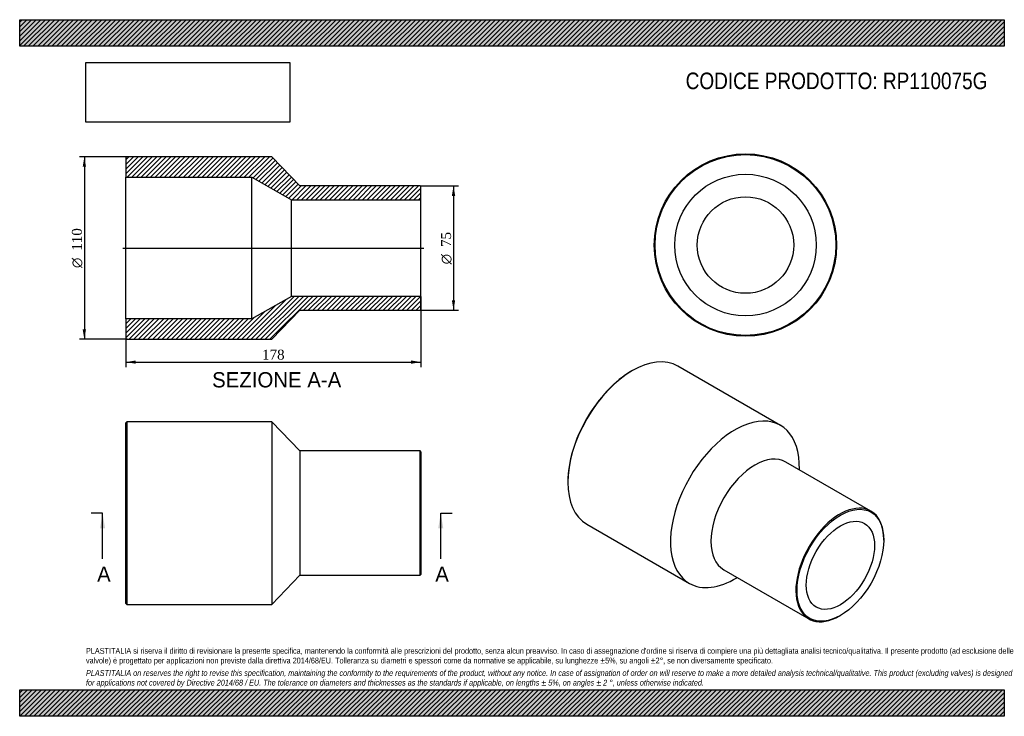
# Model space of a CAD drawing. Header units: millimetres. Extents: x 0 to 594, y 0 to 420.
import ezdxf
from ezdxf.enums import TextEntityAlignment as Align
from ezdxf.lldxf.tags import DXFTag

# ---------------------------------------------------------------- set-up
doc = ezdxf.new("R2010")
doc.units = ezdxf.units.MM
doc.header["$LTSCALE"] = 2
for name, color, linetype in [('Default', 7, 'Continuous'), ('DV4_Default', 7, 'Continuous'), ('RP110075G', 7, 'Continuous')]:
    doc.layers.add(name, color=color, linetype=linetype)
doc.styles.add('SEACAD_Solid_Edge_ANSI', font='seans.ttf')
doc.styles.add('SEACAD_Solid_Edge_ANSI1_Symbols', font='semeca1.ttf')
doc.styles.add('SEACAD_Times_New_Roman', font='times.ttf')
tags = doc.linetypes.add('CENTER2', pattern=[28.575, 19.05, -3.175, 3.175, -3.175]).pattern_tags.tags
tags[10:11] = [DXFTag(74, 4), DXFTag(75, 0), DXFTag(340, '0'), DXFTag(46, 0.0), DXFTag(50, 0.0), DXFTag(44, 0.0), DXFTag(45, 0.0)]
tags[8:9] = [DXFTag(74, 4), DXFTag(75, 0), DXFTag(340, '0'), DXFTag(46, 0.0), DXFTag(50, 0.0), DXFTag(44, 0.0), DXFTag(45, 0.0)]
tags[6:7] = [DXFTag(74, 4), DXFTag(75, 0), DXFTag(340, '0'), DXFTag(46, 0.0), DXFTag(50, 0.0), DXFTag(44, 0.0), DXFTag(45, 0.0)]
tags[4:5] = [DXFTag(74, 4), DXFTag(75, 0), DXFTag(340, '0'), DXFTag(46, 0.0), DXFTag(50, 0.0), DXFTag(44, 0.0), DXFTag(45, 0.0)]
doc.dimstyles.new('ANSImm', dxfattribs={"dimtxt": 6, "dimasz": 6, "dimexe": 3, "dimexo": 0, "dimgap": 1.5, "dimtad": 1, "dimdsep": 46, "dimtxsty": 'SEACAD_Times_New_Roman', "dimblk1": '_SE_FILLED', "dimblk2": '_SE_FILLED', "dimsah": 1, "dimcen": 3, "dimazin": 0, "dimtfac": 0.85, "dimtdec": 3, "dimtofl": 0, "dimtmove": 0, "dimatfit": 3, "dimfxl": 1, "dimarcsym": 0})
picture_1 = doc.add_image_def('image1.jpg', size_in_pixel=(4302, 1260))

# ---------------------------------------------------------------- blocks, each defined once
blk = doc.blocks.new('SE')
at = {"layer": 'RP110075G', "color": 7, "linetype": 'Continuous'}
for p, q in [((64.54, 177.5), (64.04, 177)), ((64.04, 68), (64.04, 177)), ((64.54, 177.5), (64.54, 67.5)), ((152.04, 177.5), (64.54, 177.5)), ((152.04, 177.5), (152.04, 67.5)), ((169.04, 160), (152.04, 177.5)), ((169.04, 160), (169.04, 85)), ((241.54, 160), (169.04, 160)), ((241.54, 85), (241.54, 160)), ((242.04, 159.5), (241.54, 160)), ((242.04, 159.5), (242.04, 85.5)), ((152.04, 67.5), (169.04, 85)), ((169.04, 85), (241.54, 85)), ((241.54, 85), (242.04, 85.5)), ((64.04, 68), (64.54, 67.5)), ((64.54, 67.5), (152.04, 67.5))]:
    blk.add_line(p, q, dxfattribs=at)
blk = doc.blocks.new('SE1')
at = {"layer": 'RP110075G', "color": 7, "linetype": 'Continuous'}
for p, q in [((369.62, 208.41), (369.26, 208.2)), ((458.99, 175.41), (397.12, 211.13)), ((513.53, 123.72), (462.26, 153.31)), ((470.36, 148.64), (470.36, 148.88)), ((330.73, 141.45), (330.73, 141.05)), ((342.12, 115.87), (403.99, 80.15)), ((521.29, 106.14), (521.29, 106.55)), ((424.76, 88.36), (476.03, 58.76)), ((432.65, 83.56), (432.86, 83.69)), ((494.78, 60.62), (495.13, 60.83))]:
    blk.add_line(p, q, dxfattribs=at)
for centre, major_axis, start_param, end_param in [((369.62, 163.5), (-27.5, -47.63), 3.141593, 6.283185), ((369.26, 163.7), (27.25, 47.2), 0.785398, 2.356195), ((431.49, 127.78), (-27.5, -47.63), 2.326333, 6.283185), ((443.51, 120.84), (-18.75, -32.48), 3.141593, 6.283185), ((494.78, 91.24), (18.75, 32.48), 0, 3.926991), ((494.78, 91.24), (18.75, 32.48), 5.497787, 6.283185), ((431.49, 127.78), (-27.5, -47.63), 0, 0.81526)]:
    blk.add_ellipse(centre, major_axis=major_axis, ratio=0.57735, start_param=start_param, end_param=end_param, dxfattribs=at)
for major_axis in [(-18.5, -32.04), (-14.55, -25.2)]:
    blk.add_ellipse((495.13, 91.04), major_axis=major_axis, ratio=0.57735, dxfattribs=at)
blk = doc.blocks.new('SE2')
at = {"layer": 'RP110075G', "color": 7, "linetype": 'Continuous'}
for radius in [55, 54.5, 42.7, 29.1]:
    blk.add_circle((437.86, 284.13), radius, dxfattribs=at)
blk = doc.blocks.new('SE4')
at = {"color": 7, "linetype": 'Continuous', "style": 'SEACAD_Solid_Edge_ANSI'}
blk.add_text('A', height=9.2, dxfattribs=at).set_placement((46.7, 90.3), align=Align.TOP_LEFT)
blk = doc.blocks.new('SE5')
at = {"color": 7, "linetype": 'Continuous', "style": 'SEACAD_Solid_Edge_ANSI'}
blk.add_text('A', height=9.2, dxfattribs=at).set_placement((250.7, 90.3), align=Align.TOP_LEFT)
blk = doc.blocks.new('SEANNOT_GROUP')
at = {"linetype": 'Continuous'}
blk.add_hatch(color=7, dxfattribs=at).paths.add_polyline_path([(51.55, 113.3), (50.01, 122.5), (48.48, 113.3)])
at = {"color": 7, "linetype": 'Continuous'}
blk.add_lwpolyline([(50.01, 94.9), (50.01, 122.5)], dxfattribs=at)
blk = doc.blocks.new('SEANNOT_GROUP1')
at = {"linetype": 'Continuous'}
blk.add_hatch(color=7, dxfattribs=at).paths.add_polyline_path([(255.55, 113.3), (254.01, 122.5), (252.48, 113.3)])
at = {"color": 7, "linetype": 'Continuous'}
blk.add_lwpolyline([(254.01, 94.9), (254.01, 122.5)], dxfattribs=at)
blk = doc.blocks.new('SE3')
at = {"layer": 'Default', "color": 7, "linetype": 'CENTER2'}
for p, q in [((50.01, 122.5), (43.11, 122.5)), ((254.01, 122.5), (260.91, 122.5))]:
    blk.add_line(p, q, dxfattribs=at)
at = {"layer": 'Default', "color": 7, "linetype": 'CENTER2', "const_width": 0.0001}
blk.add_lwpolyline([(50.01, 122.5), (254.01, 122.5)], dxfattribs=at)
at = {"layer": 'Default'}
for name in ['SEANNOT_GROUP', 'SEANNOT_GROUP1', 'SE4', 'SE5']:
    blk.add_blockref(name, (0, 0), dxfattribs=at)
blk = doc.blocks.new('SE6')
at = {"layer": 'RP110075G', "linetype": 'Continuous'}
h = blk.add_hatch(dxfattribs=at)
h.set_pattern_fill('LINE', scale=0.62992, angle=45, style=0)
h.paths.add_polyline_path([(169.04, 319.8), (152.04, 337.3), (64.54, 337.3), (64.04, 336.8), (64.04, 325), (140.04, 325), (164.04, 311.4), (242.04, 311.4), (242.04, 319.3), (241.54, 319.8)])
h = blk.add_hatch(dxfattribs=at)
h.set_pattern_fill('LINE', scale=0.62992, angle=45, style=0)
h.paths.add_polyline_path([(152.04, 227.3), (169.04, 244.8), (241.54, 244.8), (242.04, 245.3), (242.04, 253.2), (164.04, 253.2), (140.04, 239.6), (64.04, 239.6), (64.04, 227.8), (64.54, 227.3)])
at = {"layer": 'DV4_Default', "color": 7, "linetype": 'CENTER2'}
blk.add_line((62.29, 282.3), (243.79, 282.3), dxfattribs=at)
at = {"layer": 'RP110075G', "color": 7, "linetype": 'Continuous'}
for p, q in [((64.04, 336.8), (64.54, 337.3)), ((64.04, 336.8), (64.04, 325)), ((152.04, 337.3), (64.54, 337.3)), ((169.04, 319.8), (152.04, 337.3)), ((64.04, 239.6), (64.04, 325)), ((64.04, 325), (140.04, 325)), ((140.04, 239.6), (140.04, 325)), ((140.04, 325), (164.04, 311.4)), ((241.54, 319.8), (169.04, 319.8)), ((241.54, 319.8), (242.04, 319.3)), ((242.04, 311.4), (242.04, 319.3)), ((164.04, 253.2), (164.04, 311.4)), ((164.04, 311.4), (242.04, 311.4)), ((242.04, 253.2), (242.04, 311.4)), ((164.04, 253.2), (140.04, 239.6)), ((242.04, 253.2), (164.04, 253.2)), ((242.04, 245.3), (242.04, 253.2)), ((152.04, 227.3), (169.04, 244.8)), ((169.04, 244.8), (241.54, 244.8)), ((242.04, 245.3), (241.54, 244.8)), ((140.04, 239.6), (64.04, 239.6)), ((64.04, 239.6), (64.04, 227.8)), ((64.54, 227.3), (64.04, 227.8)), ((64.54, 227.3), (152.04, 227.3))]:
    blk.add_line(p, q, dxfattribs=at)
blk = doc.blocks.new('GDimGGroup')
at = {"layer": 'Default', "linetype": 'Continuous'}
for points in [[(262.73, 313.8), (261.73, 319.8), (260.73, 313.8)], [(262.73, 250.8), (260.73, 250.8), (261.73, 244.8)]]:
    blk.add_hatch(color=7, dxfattribs=at).paths.add_polyline_path(points)
at = {"layer": 'Default', "color": 7, "linetype": 'Continuous'}
for p, q in [((241.54, 319.8), (264.73, 319.8)), ((261.73, 319.8), (261.73, 244.8)), ((241.54, 244.8), (264.73, 244.8))]:
    blk.add_line(p, q, dxfattribs=at)
for s, style, p in [('75', 'SEACAD_Times_New_Roman', (254.23, 282.98)), ('O', 'SEACAD_Solid_Edge_ANSI1_Symbols', (254.23, 272.53))]:
    blk.add_text(s, height=6, rotation=90, dxfattribs=dict(at, style=style)).set_placement(p, align=Align.TOP_LEFT)
blk = doc.blocks.new('GDimGGroup1')
at = {"layer": 'Default', "linetype": 'Continuous'}
for points in [[(38.01, 331.3), (40.01, 331.3), (39.01, 337.3)], [(38.01, 233.3), (39.01, 227.3), (40.01, 233.3)]]:
    blk.add_hatch(color=7, dxfattribs=at).paths.add_polyline_path(points)
at = {"layer": 'Default', "color": 7, "linetype": 'Continuous'}
for p, q in [((64.54, 337.3), (36.01, 337.3)), ((39.01, 337.3), (39.01, 227.3)), ((64.54, 227.3), (36.01, 227.3))]:
    blk.add_line(p, q, dxfattribs=at)
for s, style, p in [('110', 'SEACAD_Times_New_Roman', (31.51, 280.7)), ('O', 'SEACAD_Solid_Edge_ANSI1_Symbols', (31.51, 270.26))]:
    blk.add_text(s, height=6, rotation=90, dxfattribs=dict(at, style=style)).set_placement(p, align=Align.TOP_LEFT)
blk = doc.blocks.new('DMBLK149')
at = {"layer": 'Default', "linetype": 'Continuous'}
for points in [[(70.04, 212.55), (70.04, 214.55), (64.04, 213.55)], [(236.04, 212.55), (242.04, 213.55), (236.04, 214.55)]]:
    blk.add_hatch(color=7, dxfattribs=at).paths.add_polyline_path(points)
at = {"layer": 'Default', "color": 7, "linetype": 'Continuous'}
for p, q in [((242.04, 253.2), (242.04, 210.55)), ((64.04, 239.6), (64.04, 210.55)), ((64.04, 213.55), (242.04, 213.55))]:
    blk.add_line(p, q, dxfattribs=at)
at = {"layer": 'Default', "color": 7, "linetype": 'Continuous', "style": 'SEACAD_Times_New_Roman'}
blk.add_text('178', height=6, dxfattribs=at).set_placement((146.21, 221.05), align=Align.TOP_LEFT)
blk = doc.blocks.new('_SE_FILLED')
at = {"color": 0}
blk.add_line((0, 0), (-1, 0), dxfattribs=at)
blk.add_solid([(0, 0), (-1, -0.1665), (-1, 0.1665), (0, 0)], dxfattribs=at)

msp = doc.modelspace()

# ---------------------------------------------------------------- hatches: boundary and pattern name
at = {"layer": 'Default', "linetype": 'Continuous'}
h = msp.add_hatch(dxfattribs=at)
h.set_pattern_fill('LINE', scale=0.62992, angle=45, style=0)
h.paths.add_polyline_path([(594, 404), (594, 420), (0, 420), (0, 404)])
for points in [[(594, 404), (594, 420), (0, 420), (0, 404)], [(594, 0), (594, 16), (0, 16), (0, 0)]]:
    msp.add_hatch(color=7, dxfattribs=at).paths.add_polyline_path(points)
h = msp.add_hatch(dxfattribs=at)
h.set_pattern_fill('LINE', scale=0.62992, angle=45, style=0)
h.paths.add_polyline_path([(594, 0), (594, 16), (0, 16), (0, 0)])

# ---------------------------------------------------------------- linework, layer by layer
at = {"layer": 'Default', "color": 7, "linetype": 'Continuous'}
for p, q in [((0, 420), (594, 420)), ((0, 404), (0, 420)), ((594, 420), (594, 404)), ((594, 404), (0, 404)), ((0, 16), (594, 16)), ((0, 0), (0, 16)), ((594, 16), (594, 0)), ((594, 0), (0, 0))]:
    msp.add_line(p, q, dxfattribs=at)

# ---------------------------------------------------------------- block references
at = {"layer": 'Default'}
for name in ['SE2', 'GDimGGroup1', 'SE6', 'GDimGGroup', 'SE1', 'SE', 'SE3']:
    msp.add_blockref(name, (0, 0), dxfattribs=at)

# ---------------------------------------------------------------- texts
at = {"layer": 'Default', "color": 7, "linetype": 'Continuous', "style": 'SEACAD_Solid_Edge_ANSI'}
msp.add_text('SEZIONE A-A', height=9.2, dxfattribs=at).set_placement((116.087, 207.492), align=Align.TOP_LEFT)
at = {"layer": 'Default', "attachment_point": 1}
for s, insert, char_height, width in [('{\\fArial Narrow|b0||i0||c0|p34;\\C7;\\H10.;\\W1.;CODICE PRODOTTO: RP110075G}', (401.778, 388.127), 10, 182.7182), ("{\\fArial Narrow|b0||i0||c0|p34;\\C7;\\H3.5;\\W1.;PLASTITALIA si riserva il diritto di revisionare la presente specifica, mantenendo la conformità alle prescrizioni del prodotto, senza alcun preavviso. In caso di assegnazione d'ordine si riserva di compiere una più dettagliata analisi tecnico/qualitativa. Il presente prodotto (ad esclusione delle \\P}{\\fArial Narrow|b0||i0||c0|p34;\\C7;\\H3.5;\\W1.;valvole) è progettato per applicazioni non previste dalla direttiva 2014/68/EU. Tolleranza su diametri e spessori come da normative se applicabile, su lunghezze ±5%, su angoli ±2°, se non diversamente specificato.\\P}{\\fArial Narrow|b0||i0||c0|p34;\\C7;\\H1.;\\W1.;   \\P}{\\fArial Narrow|b0||i1||c0|p34;\\C7;\\H3.5;\\W1.;PLASTITALIA on reserves the right to revise this specification, maintaining the conformity to the requirements of the product, without any notice. In case of assignation of order on will reserve to make a more detailed analysis technical/qualitative. This product (excluding valves) is designed \\P}{\\fArial Narrow|b0||i1||c0|p34;\\C7;\\H3.5;\\W1.;for applications not covered by Directive 2014/68 / EU. The tolerance on diameters and thicknesses as the standards if applicable, on lengths ± 5%, on angles ± 2 °, unless otherwise indicated.\\P}", (40, 41.205), 3.5, 514)]:
    msp.add_mtext(s, dxfattribs=dict(at, insert=insert, char_height=char_height, width=width))

# ---------------------------------------------------------------- dimensions: what is measured, and where the dimension line sits
at = {"layer": 'Default', "color": 7, "linetype": 'Continuous'}
dim = msp.add_linear_dim(base=(242.038, 213.549), p1=(64.038, 239.605), p2=(242.038, 253.205), text='\\A1;<>', dimstyle='ANSImm', dxfattribs=at)
dim.commit()
dim.dimension.update_dxf_attribs({"geometry": 'DMBLK149', "text_midpoint": (153.038, 213.549), "dimtype": 160})

# ---------------------------------------------------------------- pictures from other files: only their frames are drawn
image = msp.add_image(picture_1, insert=(40, 358.206), size_in_units=(122.914, 36))
image.dxf.flags = 7

doc.saveas('drawing.dxf')
